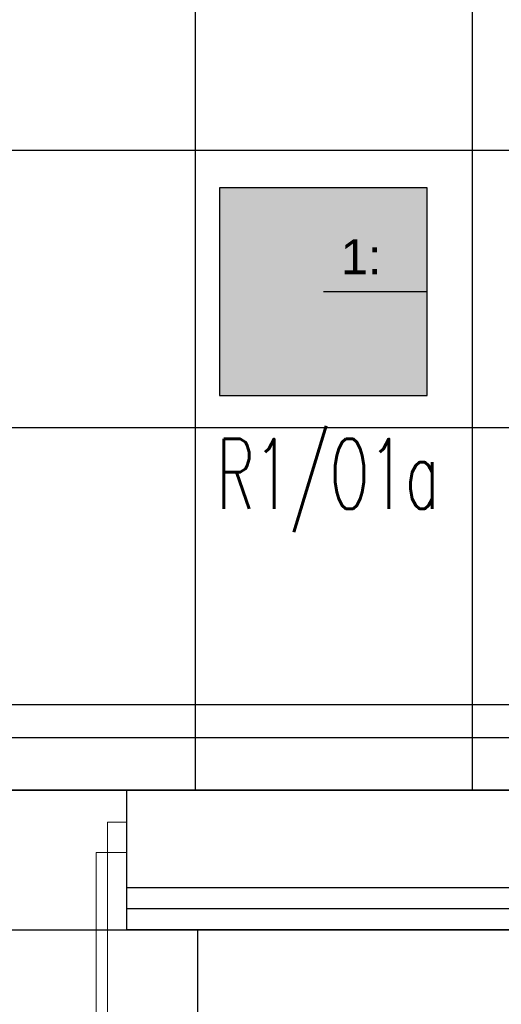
# Model space of a CAD drawing. Header units: millimetres. Extents: x -94648 to 68781, y -29623 to 11990.
# Tile 37 of 181: x -35874 to -35736, y -14345 to -14063. Entities that reach past the tile are written whole.
import ezdxf

# ---------------------------------------------------------------- set-up
doc = ezdxf.new("R2010")
doc.units = ezdxf.units.MM
doc.linetypes.add('BUD', pattern=[0])
for name, color, linetype in [('-podklad', 8, 'Continuous'), ('HATCH', 204, 'Continuous'), ('rexp_Leuchten_Besch', 7, 'Continuous'), ('rexp_Oprawy', 7, 'Continuous')]:
    doc.layers.add(name, color=color, linetype=linetype)
doc.layers.add('A_POWTARZALNE$0$A21_DRZWI_OKNA', color=153, linetype='Continuous', lineweight=15)
doc.layers.add('IE_oswietlenie_nr_obw', color=51, linetype='Continuous', lineweight=20)
doc.layers.add('Area', color=6, linetype='Continuous', lineweight=35, plot=False)
doc.styles.add('ROMANS', font='romans.shx', dxfattribs={"width": 0.75, "height": 10})
doc.styles.get("Standard").update_dxf_attribs({"font": 'arial.ttf'})
doc.linetypes.add('TRACKS', pattern='A,3.81,[130,ltypeshp.shx,S=6.35,R=0,X=0,Y=0],3.81', length=7.62)
doc.linetypes.add('ZIGZAG', pattern='A,0.00254,-5.08,[131,ltypeshp.shx,S=5.08,R=0,X=-5.08,Y=0],-10.16,[131,ltypeshp.shx,S=5.08,R=180,X=5.08,Y=0],-5.08', length=20.32254)

# ---------------------------------------------------------------- blocks, each defined once
blk = doc.blocks.new('A_POWTARZALNE$0$BCHO_ETAP_II_rzuty_powtarzalne$0$d2')
at = {"color": 8}
for p, q in [((87.5, 14.41), (87.5, -40.4)), ((172.66, -7.75), (172.66, 0)), ((172.66, 0), (177.5, 0)), ((2.34, 0), (-2.5, 0)), ((2.34, -7.75), (2.34, 0)), ((-2.5, -7.75), (2.34, -7.75)), ((5.25, -7.75), (2.34, -7.75)), ((2.36, -7.75), (2.36, -90)), ((5.25, -90), (5.25, -7.75)), ((169.75, -7.75), (172.66, -7.75)), ((169.75, -90), (169.75, -7.75)), ((172.64, -7.75), (172.64, -90)), ((177.5, -7.75), (172.66, -7.75)), ((5.25, -90), (2.36, -90)), ((169.75, -90), (172.64, -90))]:
    blk.add_line(p, q, dxfattribs=at)
for centre, start, end in [((5.25, -7.75), 270, 360), ((169.75, -7.75), 180, 270)]:
    blk.add_arc(centre, 82.25, start, end, dxfattribs=at)
blk = doc.blocks.new('Goscim_parter')
at = {"layer": 'HATCH', "linetype": 'BUD'}
h = blk.add_hatch(dxfattribs=at)
h.set_pattern_fill('ANSI37', color=8, scale=25, angle=45)
h.set_pattern_definition([(90, (-45348.77, -1321.09), (-79.375, 0), []), (180, (-45348.77, -1321.09), (0, -79.375), [])])
h.paths.add_polyline_path([(-36586.06, -12833.74), (-36586.06, -14283.74), (-35303.06, -14283.74), (-35303.06, -12833.74)])
at = {"color": 8, "linetype": 'BUD'}
for p, q in [((-35303.06, -14283.74), (-35843.56, -14283.74)), ((-35275.06, -14311.74), (-35843.56, -14311.74)), ((-35275.06, -14323.74), (-35843.56, -14323.74))]:
    blk.add_line(p, q, dxfattribs=at)
at = {"color": 8, "linetype": 'ZIGZAG'}
blk.add_line((-35275.06, -14317.74), (-35843.56, -14317.74), dxfattribs=at)
at = {"color": 8}
blk.add_lwpolyline([(-34840.06, -14323.74), (-34840.06, -13943.36), (-35275.06, -13943.36), (-35263.06, -12350.74), (-36626.06, -12350.74), (-36626.06, -14323.74)], close=True, dxfattribs=at)
at = {"color": 8, "linetype": 'BUD'}
for points in [[(-35843.56, -14283.74), (-35843.56, -14323.74)], [(-36066.06, -14323.74), (-36066.06, -14353.74), (-35823.06, -14353.74), (-35823.06, -14323.74)]]:
    blk.add_lwpolyline(points, dxfattribs=at)
at = {"layer": 'Area', "color": 8, "linetype": 'BUD'}
blk.add_lwpolyline([(-36586.06, -12833.74), (-35303.06, -12833.74), (-35303.06, -14283.74), (-36586.06, -14283.74)], close=True, dxfattribs=at)
at = {"layer": 'HATCH', "color": 8, "linetype": 'TRACKS', "ltscale": 2}
blk.add_lwpolyline([(-36571.06, -12405.74), (-35318.06, -12405.74), (-35318.06, -14268.74), (-36571.06, -14268.74)], close=True, dxfattribs=at)
at = {"layer": 'A_POWTARZALNE$0$A21_DRZWI_OKNA', "color": 8, "xscale": -1.122222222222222, "yscale": 1.122222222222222, "zscale": 1.122222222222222, "rotation": 0.0004484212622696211}
blk.add_blockref('A_POWTARZALNE$0$BCHO_ETAP_II_rzuty_powtarzalne$0$d2', (-35846.36, -14292.88), dxfattribs=at)
blk = doc.blocks.new('rexp_lib_5')
at = {"layer": 'rexp_Oprawy', "true_color": 0xffff00}
blk.add_hatch(color=2, dxfattribs=at).paths.add_polyline_path([(-0.2975, -0.2975), (0.2975, -0.2975), (0.2975, 0.2975), (-0.2975, 0.2975)])
at = {"layer": 'rexp_Oprawy', "color": 2, "true_color": 0xffff00}
blk.add_lwpolyline([(-0.2975, -0.2975), (0.2975, -0.2975), (0.2975, 0.2975), (-0.2975, 0.2975)], close=True, dxfattribs=at)
at = {"layer": 'rexp_Oprawy', "color": 7}
blk.add_lwpolyline([(-0.2975, -0.2975), (0.2975, -0.2975), (0.2975, 0.2975), (-0.2975, 0.2975)], close=True, dxfattribs=at)
blk.add_lwpolyline([(0, 0), (0.2975, 0)], dxfattribs=at)
at = {"layer": 'rexp_Leuchten_Besch', "flags": 8}
blk.add_attdef('Label', (0.05, 0.05), '', height=0.1, dxfattribs=at)

msp = doc.modelspace()

# ---------------------------------------------------------------- block references
at = {"layer": '-podklad'}
msp.add_blockref('Goscim_parter', (0, 0), dxfattribs=at)
at = {"layer": 'rexp_Oprawy'}
ref = msp.add_blockref('rexp_lib_5', (-35787.10271, -14140.89512, 450), dxfattribs=dict(at, xscale=100, yscale=100, zscale=100))
ref.add_attrib('Label', '1:', (-35782.10271, -14135.89512, 450), dxfattribs={"layer": 'rexp_Leuchten_Besch', "height": 10})

# ---------------------------------------------------------------- texts
at = {"layer": 'IE_oswietlenie_nr_obw', "style": 'ROMANS', "width": 0.6}
msp.add_text('R1/O1a', height=20, dxfattribs=at).set_placement((-35817.66797, -14203.11774))

doc.saveas('drawing.dxf')
